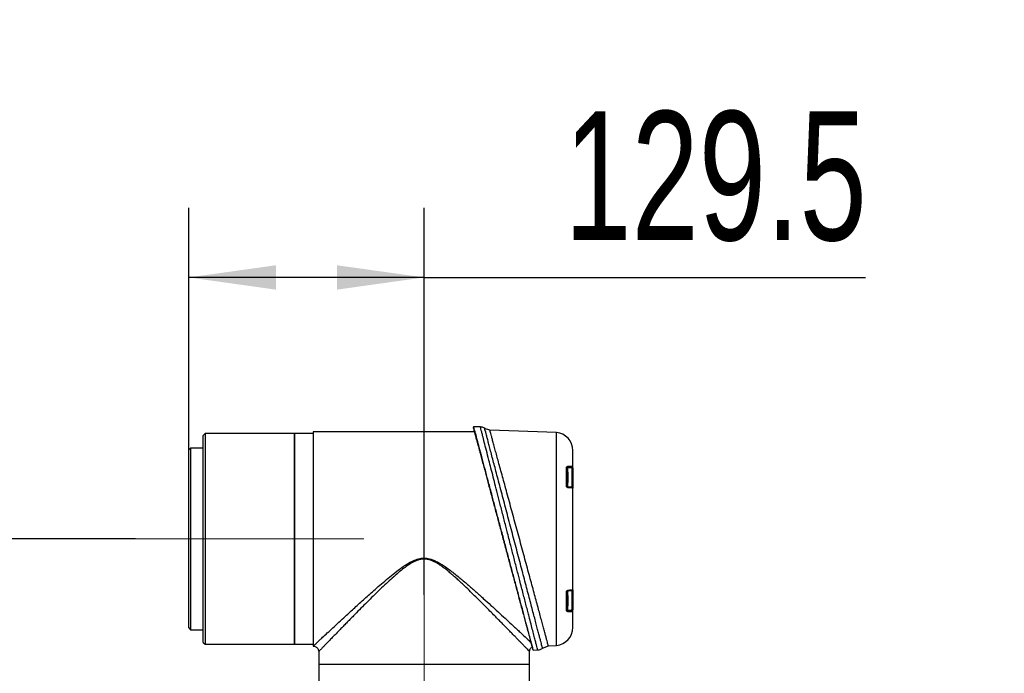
# Model space of a CAD drawing. Header units: millimetres. Extents: x 160 to 223, y 83 to 228.
# Tile 13 of 13: x 188 to 216, y 209 to 228. Entities that reach past the tile are written whole.
import ezdxf

# ---------------------------------------------------------------- set-up
doc = ezdxf.new("R2010")
doc.units = ezdxf.units.MM
doc.linetypes.add('CENTERX2', pattern=[20.32, 12.7, -2.54, 2.54, -2.54])
doc.layers.add('10', color=7, linetype='Continuous')
doc.styles.add('SLDTEXTSTYLE0', font='TXT', dxfattribs={"width": 0.7})
doc.dimstyles.new('SLDDIMSTYLE1', dxfattribs={"dimtxt": 3.950146, "dimasz": 2.5, "dimexe": 0, "dimexo": 0.0625, "dimgap": 0.987537, "dimtad": 2, "dimlfac": 19.17, "dimrnd": 1e-09, "dimzin": 12, "dimdsep": 46, "dimtxsty": 'SLDTEXTSTYLE0', "dimsah": 1, "dimcen": 0.09, "dimadec": 0, "dimazin": 3, "dimtfac": 1, "dimtofl": 0, "dimtmove": 0, "dimatfit": 3, "dimfxl": 0, "dimfrac": 2, "dimtolj": 1, "dimtzin": 12, "dimarcsym": 0})
doc.dimstyles.new('SLDDIMSTYLE2', dxfattribs={"dimtxt": 3.950146, "dimasz": 2.5, "dimexe": 0, "dimexo": 0.0625, "dimgap": 0.987537, "dimtad": 2, "dimdec": 1, "dimlfac": 19.17, "dimrnd": 1e-09, "dimzin": 12, "dimdsep": 46, "dimtxsty": 'SLDTEXTSTYLE0', "dimsah": 1, "dimcen": 0.09, "dimadec": 0, "dimazin": 3, "dimtfac": 1, "dimtdec": 1, "dimtofl": 0, "dimtmove": 0, "dimatfit": 3, "dimfxl": 0, "dimfrac": 2, "dimtolj": 1, "dimtzin": 12, "dimarcsym": 0})

# ---------------------------------------------------------------- blocks, each defined once
blk = doc.blocks.new('_D_3')
at = {"layer": '10'}
for p, q in [((179.659, 212.735), (179.659, 223.668)), ((191.557, 212.735), (177.659, 212.735)), ((179.659, 212.735), (179.659, 205.406)), ((201.452, 205.406), (177.659, 205.406))]:
    blk.add_line(p, q, dxfattribs=at)
for points in [[(179.659, 212.735), (179.309, 210.235), (180.009, 210.235)], [(179.659, 205.406), (180.009, 207.906), (179.309, 207.906)]]:
    blk.add_solid(points, dxfattribs=at)
at = {"layer": '10', "insert": (174.884, 215.025), "char_height": 3.7042, "attachment_point": 1, "rotation": 90, "style": 'SLDTEXTSTYLE0'}
blk.add_mtext('140.5', dxfattribs=at)
blk = doc.blocks.new('_D_5')
at = {"layer": '10'}
for p, q in [((191.557, 212.735), (162.82, 212.735)), ((164.82, 212.735), (164.82, 103.189)), ((203.074, 103.189), (162.82, 103.189))]:
    blk.add_line(p, q, dxfattribs=at)
for points in [[(164.82, 212.735), (164.47, 210.235), (165.17, 210.235)], [(164.82, 103.189), (165.17, 105.689), (164.47, 105.689)]]:
    blk.add_solid(points, dxfattribs=at)
at = {"layer": '10', "insert": (160.045, 158.016), "char_height": 3.7042, "attachment_point": 1, "rotation": 90, "style": 'SLDTEXTSTYLE0'}
blk.add_mtext('2100', dxfattribs=at)
blk = doc.blocks.new('_D_6')
at = {"layer": '10'}
for p, q in [((193.087, 215.291), (193.087, 222.245)), ((199.842, 211.125), (199.842, 222.245)), ((199.842, 220.245), (193.087, 220.245)), ((199.842, 220.245), (212.512, 220.245))]:
    blk.add_line(p, q, dxfattribs=at)
for points in [[(193.087, 220.245), (195.587, 219.895), (195.587, 220.595)], [(199.842, 220.245), (197.342, 220.595), (197.342, 219.895)]]:
    blk.add_solid(points, dxfattribs=at)
at = {"layer": '10', "insert": (203.869, 225.02), "char_height": 3.7042, "attachment_point": 1, "style": 'SLDTEXTSTYLE0'}
blk.add_mtext('129.5', dxfattribs=at)

msp = doc.modelspace()

# ---------------------------------------------------------------- linework, layer by layer
at = {"color": 7, "linetype": 'Continuous', "lineweight": 25}
for p, q in [((201.45797, 215.95192), (201.26636, 215.95526)), ((201.72744, 215.86172), (201.57931, 215.90997)), ((193.55663, 215.76028), (193.50447, 215.70811)), ((193.50447, 212.73472), (193.50447, 215.70811)), ((196.11271, 215.76028), (193.55663, 215.76028)), ((193.55663, 215.76028), (193.55663, 212.73472)), ((196.11271, 215.76028), (196.11271, 209.70916)), ((196.12314, 215.65595), (196.11271, 215.65595)), ((196.66043, 215.76028), (196.12314, 215.76028)), ((196.12314, 215.76028), (196.12314, 212.73472)), ((201.28408, 215.81244), (196.66043, 215.81244)), ((196.66043, 215.81244), (196.66043, 209.65699)), ((203.637, 215.79504), (201.72744, 215.86172)), ((203.637, 212.73472), (203.637, 215.79504)), ((193.13932, 215.34296), (193.08715, 215.29079)), ((193.50447, 215.34296), (193.13932, 215.34296)), ((193.13932, 215.34296), (193.13932, 212.73472)), ((193.08715, 212.73472), (193.08715, 215.29079)), ((203.92726, 214.25727), (203.92726, 214.77728)), ((203.96201, 214.78958), (204.04508, 214.79103)), ((203.96201, 214.67308), (203.96201, 214.78958)), ((203.98122, 214.8281), (204.06867, 214.82482)), ((203.94601, 214.68354), (203.94601, 214.32696)), ((204.08394, 214.71904), (204.08394, 214.21879)), ((203.96201, 214.22092), (203.96201, 214.33741)), ((193.08715, 210.17864), (193.08715, 212.73472)), ((193.13932, 212.73472), (193.13932, 210.12647)), ((193.50447, 209.76132), (193.50447, 212.73472)), ((193.55663, 212.73472), (193.55663, 209.70916)), ((196.12314, 212.73472), (196.12314, 209.70916)), ((203.637, 209.6744), (203.637, 212.73472)), ((203.92726, 210.69215), (203.92726, 211.21217)), ((203.94601, 211.14248), (203.94601, 210.78589)), ((203.96201, 211.13202), (203.96201, 211.24851)), ((204.08394, 211.25064), (204.08394, 210.75039)), ((203.96201, 210.67985), (203.96201, 210.79635)), ((204.04508, 210.6784), (203.96201, 210.67985)), ((204.06867, 210.64461), (203.98122, 210.64133)), ((193.08715, 210.17864), (193.13932, 210.12647)), ((193.13932, 210.12647), (193.50447, 210.12647)), ((193.50447, 209.76132), (193.55663, 209.70916)), ((193.55663, 209.70916), (196.11271, 209.70916)), ((196.11271, 209.81349), (196.12314, 209.81349)), ((196.12314, 209.70916), (196.66043, 209.70916)), ((203.23959, 209.60145), (203.40867, 209.66679)), ((203.40721, 209.66637), (203.637, 209.6744)), ((196.81692, 209.50068), (196.81692, 209.13534)), ((202.86804, 209.13534), (202.86804, 209.50074)), ((202.97598, 209.54401), (203.10263, 209.54622)), ((196.81692, 209.13534), (202.86804, 209.13534)), ((196.81692, 209.12491), (196.81692, 208.58763)), ((202.86804, 209.12491), (196.81692, 209.12491)), ((196.92125, 209.13534), (196.92125, 209.12491)), ((202.76371, 209.12491), (202.76371, 209.13534)), ((202.86804, 208.58763), (202.86804, 209.12491))]:
    msp.add_line(p, q, dxfattribs=at)
for centre, radius, start, end in [((203.58792, 215.2757), 0.52165, 0, 84.600782), ((203.91977, 214.76242), 0.01664, 3.737145, 63.246713), ((203.95838, 214.81544), 0.02611, 277.985889, 29.000174), ((204.044, 214.81692), 0.02591, 272.409969, 17.769216), ((203.95203, 214.69799), 0.01565, 180, 247.380135), ((203.92595, 214.63539), 0.05216, 0, 67.380135), ((204.08649, 214.74228), 0.02338, 263.733718, 350.697041), ((203.92372, 214.24494), 0.01283, 9.243092, 73.946201), ((203.95203, 214.31251), 0.01565, 112.619865, 180), ((203.92595, 214.37511), 0.05216, 292.619865, 0), ((203.95999, 214.19938), 0.02164, 11.173209, 84.648207), ((204.08348, 214.19271), 0.02608, 0, 89), ((203.92372, 211.2245), 0.01283, 286.053799, 350.756908), ((203.95203, 211.15692), 0.01565, 180, 247.380135), ((203.96246, 211.22244), 0.02608, 91, 137.017175), ((203.92595, 211.09432), 0.05216, 0, 67.380135), ((203.95999, 211.27006), 0.02164, 275.351793, 348.826791), ((204.08348, 211.27672), 0.02608, 271, 0), ((203.92595, 210.83404), 0.05216, 292.619865, 0), ((203.91977, 210.70702), 0.01664, 296.753287, 356.262855), ((203.95203, 210.77144), 0.01565, 112.619865, 180), ((203.95838, 210.65399), 0.02611, 330.999826, 82.014111), ((204.044, 210.65252), 0.02591, 342.230784, 87.590031), ((204.08649, 210.72715), 0.02338, 9.302959, 96.266282), ((203.58792, 210.19373), 0.52165, 275.399218, 0)]:
    msp.add_arc(centre, radius, start, end, dxfattribs=at)
for points, knots in [([(201.26648, 215.95526), (201.2647, 215.95488), (201.26164, 215.95423), (201.25829, 215.95093), (201.2556, 215.94696), (201.25493, 215.94591), (201.25438, 215.94503), (201.25421, 215.94475), (201.25407, 215.94452), (201.25397, 215.94436), (201.25387, 215.9442), (201.25377, 215.94404), (201.25368, 215.94389), (201.25355, 215.94368), (201.2533, 215.94329), (201.25226, 215.9417), (201.25176, 215.94124), (201.25081, 215.9402), (201.25056, 215.9402), (201.25061, 215.93961), (201.25062, 215.93951)], [0, 0, 0, 0, 0.27968934, 0.48026122, 0.50886122, 0.5265555, 0.52921462, 0.53120253, 0.53198018, 0.53265123, 0.53326802, 0.53389901, 0.53461067, 0.53545239, 0.53763835, 0.54441035, 0.60914266, 0.7428395, 0.95557413, 1, 1, 1, 1]), ([(201.25109, 215.93556), (201.25132, 215.93469), (201.25179, 215.93296), (201.25565, 215.91857), (201.26213, 215.89436), (201.27186, 215.85807), (201.28656, 215.8032), (201.30759, 215.72471), (201.33779, 215.61198), (201.37545, 215.47145), (201.41681, 215.31709), (201.45847, 215.16161), (201.4991, 215.00998), (201.55179, 214.81334), (201.61919, 214.56179), (201.70369, 214.24643), (201.7963, 213.90081), (201.89553, 213.53047), (201.99947, 213.14259), (202.10584, 212.74559), (202.21222, 212.34859), (202.31615, 211.9607), (202.41538, 211.59037), (202.49803, 211.28191), (202.56511, 211.03158), (202.61848, 210.83239), (202.66767, 210.64883), (202.71258, 210.4812), (202.75321, 210.32957), (202.79487, 210.1741), (202.83623, 210.01973), (202.87389, 209.8792), (202.90409, 209.76647), (202.9265, 209.68285), (202.94287, 209.62175), (202.95343, 209.58236), (202.95926, 209.56061), (202.96117, 209.55346), (202.96015, 209.55729), (202.95979, 209.55862)], [0, 0, 0, 0, 0.01648038, 0.03295336, 0.05054032, 0.06919749, 0.0878911, 0.11425141, 0.14066833, 0.17028134, 0.1999853, 0.22141474, 0.24340654, 0.26595128, 0.30128543, 0.33802902, 0.37599097, 0.41492574, 0.45453963, 0.49450279, 0.53446595, 0.57407984, 0.61301461, 0.65097657, 0.6754899, 0.69952879, 0.72307544, 0.74561783, 0.76760963, 0.78904142, 0.81874275, 0.84835839, 0.87477232, 0.90113562, 0.92448884, 0.94781971, 0.96842149, 0.98901952, 1, 1, 1, 1]), ([(202.68011, 210.65366), (202.66783, 210.69973), (202.62801, 210.84905), (202.55039, 211.14014), (202.46932, 211.44424), (202.40415, 211.68864), (202.35882, 211.85867), (202.31267, 212.03173), (202.26579, 212.20755), (202.22002, 212.37924), (202.17162, 212.56069), (202.12081, 212.75129), (202.0704, 212.94041), (202.02196, 213.12201), (201.97659, 213.29218), (201.92973, 213.46791), (201.88362, 213.64084), (201.83829, 213.81085), (201.77315, 214.05512), (201.69171, 214.36062), (201.59862, 214.70968), (201.5147, 215.02439), (201.44098, 215.30088), (201.37873, 215.53432), (201.33334, 215.70452), (201.30193, 215.82233), (201.28163, 215.89843), (201.26886, 215.94634), (201.26727, 215.95229), (201.26648, 215.95526)], [0, 0, 0, 0, 0.02544484, 0.08247277, 0.14128757, 0.16558158, 0.1905385, 0.21514617, 0.23961041, 0.26485988, 0.28706779, 0.31519509, 0.34397785, 0.36557185, 0.39084953, 0.4152615, 0.43986183, 0.4648249, 0.48910102, 0.5479386, 0.60495242, 0.66137219, 0.71881409, 0.77531631, 0.8314439, 0.87388954, 0.91583292, 0.95799895, 1, 1, 1, 1]), ([(201.5809, 215.90917), (201.56189, 215.92134), (201.52429, 215.94538), (201.4799, 215.94976), (201.45797, 215.95192)], [0, 0, 0, 0, 0.50589135, 1, 1, 1, 1]), ([(203.1024, 209.54633), (203.10241, 209.54629), (203.10379, 209.54094), (203.09894, 209.55964), (203.08729, 209.60468), (203.06656, 209.68472), (203.03852, 209.79312), (203.00275, 209.93133), (202.96027, 210.09567), (202.91092, 210.28661), (202.86233, 210.47482), (202.81613, 210.65379), (202.77431, 210.8159), (202.73064, 210.98532), (202.68511, 211.16192), (202.63775, 211.34577), (202.59175, 211.52453), (202.54736, 211.69697), (202.50477, 211.86249), (202.46029, 212.03557), (202.41488, 212.21228), (202.37148, 212.38125), (202.32542, 212.56056), (202.27733, 212.74797), (202.22925, 212.93539), (202.18364, 213.11319), (202.14016, 213.28284), (202.0946, 213.46061), (202.05, 213.63483), (202.00727, 213.80165), (201.95462, 214.00725), (201.89384, 214.24495), (201.82464, 214.51544), (201.76071, 214.76569), (201.69385, 215.02733), (201.62851, 215.28334), (201.56802, 215.52037), (201.52369, 215.69414), (201.49288, 215.81501), (201.47288, 215.8934), (201.46032, 215.94274), (201.45875, 215.94886), (201.45797, 215.95192)], [0, 0, 0, 0, 0.000211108, 0.03157191, 0.063063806, 0.094008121, 0.12533811, 0.156285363, 0.187894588, 0.218614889, 0.250304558, 0.270489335, 0.291283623, 0.312690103, 0.332638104, 0.353491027, 0.375250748, 0.391620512, 0.409110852, 0.42772276, 0.445652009, 0.463612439, 0.479372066, 0.500166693, 0.520383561, 0.536147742, 0.554210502, 0.572226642, 0.590959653, 0.608581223, 0.625090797, 0.657270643, 0.687475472, 0.719406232, 0.749995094, 0.792139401, 0.833636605, 0.874897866, 0.906407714, 0.937544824, 0.968833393, 1, 1, 1, 1]), ([(203.24062, 209.60211), (203.24011, 209.60406), (203.23908, 209.60801), (203.23032, 209.64122), (203.21665, 209.69353), (203.1977, 209.76575), (203.17325, 209.85832), (203.14373, 209.97045), (203.10963, 210.10012), (203.07096, 210.24714), (203.02761, 210.41185), (202.97987, 210.5933), (202.9285, 210.78884), (202.87323, 210.99873), (202.81441, 211.22208), (202.75237, 211.45793), (202.68799, 211.70281), (202.62105, 211.95727), (202.55197, 212.21948), (202.48141, 212.48746), (202.41047, 212.75702), (202.33898, 213.02888), (202.26721, 213.30138), (202.19631, 213.57045), (202.12751, 213.83166), (202.06062, 214.0859), (201.9956, 214.33293), (201.93388, 214.56701), (201.87666, 214.78435), (201.8235, 214.98621), (201.77414, 215.17362), (201.73002, 215.34109), (201.69183, 215.48635), (201.65897, 215.61105), (201.63115, 215.71645), (201.60523, 215.81491), (201.58473, 215.89303), (201.58177, 215.90407), (201.58027, 215.90965)], [0, 0, 0, 0, 0.02563487, 0.05185749, 0.07703765, 0.10221809, 0.12811569, 0.15401363, 0.17945812, 0.20490303, 0.23104933, 0.25719609, 0.28332558, 0.30945561, 0.33629774, 0.36314031, 0.39011161, 0.41708335, 0.44480057, 0.47251798, 0.50015032, 0.52778276, 0.55620797, 0.58463285, 0.61241191, 0.6401905, 0.66880152, 0.69741177, 0.72474503, 0.75207781, 0.78025609, 0.80843369, 0.83491607, 0.86139826, 0.88870031, 0.91600204, 0.95759772, 1, 1, 1, 1]), ([(203.40714, 209.66819), (203.4073, 209.66763), (203.40816, 209.66442), (203.40425, 209.67902), (203.39532, 209.71219), (203.3803, 209.76804), (203.36002, 209.84347), (203.33472, 209.93755), (203.30459, 210.04955), (203.2694, 210.18031), (203.22941, 210.32881), (203.18523, 210.49277), (203.13684, 210.67232), (203.08431, 210.86709), (203.02783, 211.07631), (202.96825, 211.29695), (202.90539, 211.52952), (202.83969, 211.7724), (202.77151, 212.02438), (202.70183, 212.28165), (202.63049, 212.54488), (202.55803, 212.81208), (202.4852, 213.08035), (202.41322, 213.34537), (202.34187, 213.6079), (202.27143, 213.86689), (202.20329, 214.11729), (202.13858, 214.35495), (202.07702, 214.58093), (202.01846, 214.79573), (201.96453, 214.99346), (201.91606, 215.17111), (201.87263, 215.33021), (201.83391, 215.47202), (201.80111, 215.59213), (201.77457, 215.68927), (201.75377, 215.76537), (201.73873, 215.82043), (201.72919, 215.85531), (201.72802, 215.85959), (201.72744, 215.86172)], [0, 0, 0, 0, 0.005381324, 0.030565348, 0.055749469, 0.081665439, 0.10758167, 0.132782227, 0.157983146, 0.183886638, 0.209790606, 0.235529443, 0.261268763, 0.287709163, 0.314150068, 0.340735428, 0.367321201, 0.394632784, 0.421944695, 0.449359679, 0.476774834, 0.504959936, 0.53314503, 0.561007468, 0.588869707, 0.617550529, 0.646230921, 0.673914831, 0.701598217, 0.73013049, 0.758662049, 0.785596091, 0.812529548, 0.840304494, 0.868078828, 0.894056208, 0.920033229, 0.946808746, 0.973584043, 1, 1, 1, 1]), ([(204.10957, 214.7385), (204.10957, 214.79108), (204.10957, 214.89738), (204.10957, 215.02779), (204.10957, 215.13583), (204.10957, 215.2151), (204.10957, 215.26616), (204.10957, 215.27251), (204.10957, 215.2757)], [0, 0, 0, 0, 0.15859319, 0.32064959, 0.48592359, 0.65599502, 0.82744656, 1, 1, 1, 1]), ([(203.92726, 214.77728), (203.92862, 214.7855), (203.93132, 214.80192), (203.94967, 214.82246), (203.9686, 214.82584), (203.98122, 214.8281)], [0, 0, 0, 0, 0.25061106, 0.5004237, 1, 1, 1, 1]), ([(203.93638, 214.7635), (203.93873, 214.77117), (203.94345, 214.78653), (203.95581, 214.78856), (203.96201, 214.78958)], [0, 0, 0, 0, 0.49928317, 1, 1, 1, 1]), ([(204.04508, 214.79103), (204.05498, 214.78775), (204.06981, 214.78282), (204.082, 214.7521), (204.08329, 214.73008), (204.08394, 214.71904)], [0, 0, 0, 0, 0.5002699, 0.7493275, 1, 1, 1, 1]), ([(204.06867, 214.82482), (204.07918, 214.82007), (204.09504, 214.8129), (204.10762, 214.77636), (204.10892, 214.751), (204.10957, 214.7385)], [0, 0, 0, 0, 0.49922832, 0.75326476, 1, 1, 1, 1]), ([(203.97811, 214.37511), (203.97811, 214.37686), (203.97811, 214.37956), (203.97811, 214.39576), (203.97811, 214.41258), (203.97811, 214.43329), (203.97811, 214.46362), (203.97811, 214.50525), (203.97811, 214.54689), (203.97811, 214.57722), (203.97811, 214.59793), (203.97811, 214.61474), (203.97811, 214.63094), (203.97811, 214.63364), (203.97811, 214.63539)], [0, 0, 0, 0, 0.11972147, 0.18489505, 0.25000003, 0.31517358, 0.38027853, 0.5, 0.61972147, 0.68489505, 0.75000003, 0.81517358, 0.88027853, 1, 1, 1, 1]), ([(204.10957, 214.7385), (204.10957, 214.71611), (204.10957, 214.67026), (204.10957, 214.58022), (204.10957, 214.48472), (204.10957, 214.39233), (204.10957, 214.30978), (204.10957, 214.24412), (204.10957, 214.20075), (204.10957, 214.19535), (204.10957, 214.19271)], [0, 0, 0, 0, 0.122112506, 0.25, 0.377887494, 0.5, 0.622112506, 0.75, 0.877887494, 1, 1, 1, 1]), ([(203.98122, 214.20357), (203.976, 214.20414), (203.96802, 214.20502), (203.95634, 214.20999), (203.94736, 214.2158), (203.9389, 214.2239), (203.93217, 214.23446), (203.92792, 214.24609), (203.92749, 214.25344), (203.92726, 214.25727)], [0, 0, 0, 0, 0.24918425, 0.38081491, 0.49963431, 0.62781368, 0.74938342, 0.86971382, 1, 1, 1, 1]), ([(203.96201, 214.22092), (203.958, 214.22118), (203.95337, 214.22149), (203.94604, 214.22664), (203.9436, 214.22888), (203.9414, 214.23148), (203.93955, 214.23439), (203.93811, 214.23746), (203.93664, 214.24203), (203.93649, 214.24493), (203.93638, 214.247)], [0, 0, 0, 0, 0.49781215, 0.57466594, 0.63996788, 0.69659392, 0.74887206, 0.79990777, 0.85692533, 1, 1, 1, 1]), ([(204.08394, 214.21879), (204.08258, 214.21881), (204.0799, 214.21886), (204.05652, 214.21927), (204.01977, 214.21991), (203.98125, 214.22058), (203.96201, 214.22092)], [0, 0, 0, 0, 0.25193769, 0.49803874, 0.7491651, 1, 1, 1, 1]), ([(204.10957, 214.19271), (204.10805, 214.19361), (204.10511, 214.19534), (204.08025, 214.19803), (204.04156, 214.20081), (204.00107, 214.20266), (203.98122, 214.20357)], [0, 0, 0, 0, 0.25588367, 0.49731156, 0.75345235, 1, 1, 1, 1]), ([(204.10957, 211.27672), (204.10957, 211.38137), (204.10957, 211.59442), (204.10957, 211.95294), (204.10957, 212.3363), (204.10957, 212.73472), (204.10957, 213.13313), (204.10957, 213.51649), (204.10957, 213.87501), (204.10957, 214.08806), (204.10957, 214.19271)], [0, 0, 0, 0, 0.11987482, 0.2440374, 0.37123253, 0.5, 0.62876747, 0.7559626, 0.88012518, 1, 1, 1, 1]), ([(196.66043, 209.65699), (196.66196, 209.65842), (196.66502, 209.66128), (196.68975, 209.68443), (196.72848, 209.72069), (196.78178, 209.77054), (196.84839, 209.83279), (196.93996, 209.91834), (197.06365, 210.03368), (197.22029, 210.17947), (197.39578, 210.3423), (197.60299, 210.53384), (197.84977, 210.76057), (198.13329, 211.01836), (198.3918, 211.24938), (198.61772, 211.44647), (198.80785, 211.60785), (199.00639, 211.76919), (199.20859, 211.92149), (199.39535, 212.04335), (199.5639, 212.12807), (199.71827, 212.1783), (199.85415, 212.1883), (199.96197, 212.17418), (200.06776, 212.14729), (200.19411, 212.09404), (200.33225, 212.01549), (200.4669, 211.92617), (200.63932, 211.80001), (200.8483, 211.63243), (201.08676, 211.43002), (201.31817, 211.22705), (201.54366, 211.02524), (201.75973, 210.8293), (201.96869, 210.63802), (202.16486, 210.45731), (202.33099, 210.30354), (202.46517, 210.17896), (202.57263, 210.079), (202.68802, 209.97151), (202.80499, 209.86231), (202.87078, 209.80083), (202.90294, 209.77076)], [0, 0, 0, 0, 0.02060701, 0.04137112, 0.06240213, 0.0826989, 0.10349832, 0.12487915, 0.15532309, 0.18732939, 0.21754012, 0.2493243, 0.29026787, 0.33204646, 0.37347971, 0.39831843, 0.42344161, 0.44844447, 0.47434796, 0.49797255, 0.51354339, 0.52916583, 0.54481138, 0.55252439, 0.56062617, 0.57642171, 0.59219568, 0.60692972, 0.62370199, 0.65500264, 0.68628965, 0.7176765, 0.74913797, 0.78097522, 0.81164678, 0.8438562, 0.87449417, 0.89609819, 0.91696784, 0.93714093, 0.96926498, 1, 1, 1, 1]), ([(199.84248, 212.15618), (199.81423, 212.15481), (199.75633, 212.152), (199.64335, 212.12367), (199.5101, 212.06344), (199.3637, 211.97039), (199.21204, 211.85699), (199.05195, 211.72348), (198.88305, 211.5727), (198.70706, 211.40864), (198.52453, 211.23334), (198.33873, 211.05114), (198.15858, 210.87191), (197.9858, 210.69831), (197.8374, 210.54811), (197.71353, 210.42218), (197.61367, 210.32037), (197.52069, 210.22528), (197.41979, 210.12189), (197.31395, 210.01326), (197.20713, 209.90337), (197.11028, 209.80354), (197.02449, 209.71507), (196.95155, 209.63973), (196.88246, 209.56828), (196.83368, 209.51789), (196.81054, 209.49388), (196.81704, 209.50062), (196.8171, 209.50068)], [0, 0, 0, 0, 0.015220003, 0.03118888, 0.062501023, 0.093816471, 0.125176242, 0.165648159, 0.208021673, 0.250263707, 0.299932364, 0.351140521, 0.400102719, 0.449512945, 0.499193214, 0.531995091, 0.563670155, 0.59423358, 0.623702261, 0.667169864, 0.708894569, 0.748961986, 0.792068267, 0.833796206, 0.874311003, 0.937441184, 0.99941676, 1, 1, 1, 1]), ([(202.8678, 209.50074), (202.86631, 209.5023), (202.86326, 209.50546), (202.8366, 209.53305), (202.79439, 209.57667), (202.73636, 209.63669), (202.66399, 209.71144), (202.58583, 209.79205), (202.50702, 209.87329), (202.43134, 209.95122), (202.34803, 210.03685), (202.26083, 210.12633), (202.17035, 210.21907), (202.07701, 210.31453), (201.97671, 210.41681), (201.86208, 210.53335), (201.73308, 210.66401), (201.58912, 210.80898), (201.44172, 210.95628), (201.28953, 211.10692), (201.13329, 211.2595), (200.98849, 211.39829), (200.86461, 211.5143), (200.76278, 211.60748), (200.66251, 211.69677), (200.56213, 211.78271), (200.46324, 211.86324), (200.3685, 211.93532), (200.27334, 212.00121), (200.18203, 212.05654), (200.09619, 212.09885), (199.98731, 212.14211), (199.90096, 212.1505), (199.84248, 212.15618)], [0, 0, 0, 0, 0.04008666, 0.08171117, 0.12395785, 0.16442921, 0.20610199, 0.24914208, 0.27898059, 0.30973137, 0.34143239, 0.3741183, 0.40376561, 0.43451812, 0.46639325, 0.49940668, 0.54030116, 0.58162289, 0.62402634, 0.66434119, 0.7065316, 0.74925762, 0.77767857, 0.80146107, 0.82594874, 0.85186056, 0.87410087, 0.89574874, 0.91677037, 0.93702392, 0.95357293, 0.96855963, 1, 1, 1, 1]), ([(203.92726, 211.21217), (203.92749, 211.21597), (203.92792, 211.2233), (203.93214, 211.23491), (203.93886, 211.24548), (203.94733, 211.2536), (203.95632, 211.25943), (203.96801, 211.26441), (203.97599, 211.26529), (203.98122, 211.26586)], [0, 0, 0, 0, 0.12980878, 0.24974449, 0.37155854, 0.50001897, 0.61885645, 0.7505684, 1, 1, 1, 1]), ([(203.93638, 211.22244), (203.93649, 211.22451), (203.93664, 211.2274), (203.93812, 211.23198), (203.93955, 211.23505), (203.94141, 211.23796), (203.9436, 211.24056), (203.94605, 211.2428), (203.95338, 211.24794), (203.958, 211.24825), (203.96201, 211.24851)], [0, 0, 0, 0, 0.143146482, 0.200205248, 0.251294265, 0.303551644, 0.360189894, 0.425536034, 0.50246141, 1, 1, 1, 1]), ([(203.96201, 211.24851), (203.98116, 211.24885), (204.0195, 211.24952), (204.07039, 211.25041), (204.07853, 211.25055), (204.08394, 211.25064)], [0, 0, 0, 0, 0.25118137, 0.50265462, 1, 1, 1, 1]), ([(203.97811, 210.83404), (203.97811, 210.83579), (203.97811, 210.83849), (203.97811, 210.8547), (203.97811, 210.87152), (203.97811, 210.89222), (203.97811, 210.92255), (203.97811, 210.96418), (203.97811, 211.00582), (203.97811, 211.03615), (203.97811, 211.05686), (203.97811, 211.07368), (203.97811, 211.08988), (203.97811, 211.09258), (203.97811, 211.09432)], [0, 0, 0, 0, 0.119721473, 0.184895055, 0.250000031, 0.315173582, 0.380278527, 0.5, 0.619721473, 0.684895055, 0.750000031, 0.815173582, 0.880278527, 1, 1, 1, 1]), ([(203.98122, 211.26586), (204.0009, 211.26677), (204.04102, 211.26861), (204.09504, 211.27233), (204.10378, 211.27497), (204.10957, 211.27672)], [0, 0, 0, 0, 0.2457772, 0.50106954, 1, 1, 1, 1]), ([(204.10957, 211.27672), (204.10957, 211.27408), (204.10957, 211.26868), (204.10957, 211.22531), (204.10957, 211.15965), (204.10957, 211.07711), (204.10957, 210.98472), (204.10957, 210.88921), (204.10957, 210.79918), (204.10957, 210.75332), (204.10957, 210.73093)], [0, 0, 0, 0, 0.122112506, 0.25, 0.377887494, 0.5, 0.622112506, 0.75, 0.877887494, 1, 1, 1, 1]), ([(202.97598, 209.54401), (202.97519, 209.54698), (202.9736, 209.55293), (202.96083, 209.60085), (202.94053, 209.67695), (202.90911, 209.79483), (202.8638, 209.96473), (202.80121, 210.19948), (202.7396, 210.43057), (202.69555, 210.59577), (202.68011, 210.65366)], [0, 0, 0, 0, 0.113637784, 0.227717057, 0.341202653, 0.456034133, 0.607898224, 0.760774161, 0.916165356, 1, 1, 1, 1]), ([(203.98122, 210.64133), (203.96863, 210.64358), (203.94972, 210.64695), (203.93135, 210.66745), (203.92863, 210.68391), (203.92726, 210.69215)], [0, 0, 0, 0, 0.49819919, 0.74862989, 1, 1, 1, 1]), ([(203.96201, 210.67985), (203.95582, 210.68087), (203.94345, 210.6829), (203.93874, 210.69826), (203.93638, 210.70593)], [0, 0, 0, 0, 0.500341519, 1, 1, 1, 1]), ([(204.08394, 210.75039), (204.08333, 210.73981), (204.08205, 210.71776), (204.07007, 210.6867), (204.055, 210.68169), (204.04508, 210.6784)], [0, 0, 0, 0, 0.23960154, 0.49944607, 1, 1, 1, 1]), ([(204.10957, 210.73093), (204.10892, 210.71844), (204.10762, 210.69309), (204.09505, 210.65654), (204.07919, 210.64937), (204.06867, 210.64461)], [0, 0, 0, 0, 0.24660455, 0.50051309, 1, 1, 1, 1]), ([(204.10957, 210.19373), (204.10957, 210.19692), (204.10957, 210.20327), (204.10957, 210.25434), (204.10957, 210.3336), (204.10957, 210.44165), (204.10957, 210.57206), (204.10957, 210.67836), (204.10957, 210.73093)], [0, 0, 0, 0, 0.17256803, 0.34401936, 0.51407643, 0.67936497, 0.84141424, 1, 1, 1, 1]), ([(196.66043, 209.65699), (196.68012, 209.6549), (196.71041, 209.65168), (196.74686, 209.63215), (196.77193, 209.61194), (196.79213, 209.58686), (196.81164, 209.55041), (196.81484, 209.52011), (196.81692, 209.50042)], [0, 0, 0, 0, 0.23946854, 0.36838015, 0.50002567, 0.63166744, 0.76056824, 1, 1, 1, 1]), ([(202.86804, 209.50042), (202.87014, 209.52009), (202.87335, 209.55035), (202.89278, 209.58696), (202.91324, 209.61154), (202.93019, 209.62707), (202.94068, 209.63241), (202.94159, 209.63287)], [0, 0, 0, 0, 0.3717232, 0.57184472, 0.77622169, 0.9806045, 1, 1, 1, 1]), ([(203.10242, 209.54622), (203.12793, 209.54936), (203.16668, 209.55414), (203.21322, 209.57859), (203.2333, 209.59578), (203.24334, 209.60437)], [0, 0, 0, 0, 0.49069085, 0.74548338, 1, 1, 1, 1])]:
    msp.add_open_spline(points, degree=3, knots=knots, dxfattribs=at)
for points in [[(203.93638, 214.247), (203.93638, 214.33867), (203.93638, 214.522), (203.93638, 214.683), (203.93638, 214.7635)], [(203.93638, 210.70593), (203.93638, 210.78643), (203.93638, 210.94743), (203.93638, 211.13077), (203.93638, 211.22244)]]:
    msp.add_open_spline(points, degree=3, dxfattribs=at)
at = {"layer": '10', "linetype": 'CENTERX2', "lineweight": 18}
for p, q in [((191.55663, 212.73472), (198.11271, 212.73472)), ((199.84248, 206.58763), (199.84248, 211.12491))]:
    msp.add_line(p, q, dxfattribs=at)

# ---------------------------------------------------------------- dimensions: what is measured, and where the dimension line sits
at = {"layer": '10'}
for base, p2, dimstyle, picture, middle in [((179.65872, 205.40557), (201.45229, 205.40557), 'SLDDIMSTYLE2', '_D_3', (179.65872, 219.3463)), ((164.81982, 103.18857), (203.07356, 103.18857), 'SLDDIMSTYLE1', '_D_5', (164.81982, 161.47334))]:
    dim = msp.add_linear_dim(base=base, p1=(191.55663, 212.73472), p2=p2, angle=90, dimstyle=dimstyle, dxfattribs=at)
    dim.commit()
    dim.dimension.update_dxf_attribs({"geometry": picture, "text_midpoint": middle, "dimtype": 160})
dim = msp.add_linear_dim(base=(193.08715, 220.24515), p1=(199.84248, 211.12491), p2=(193.08715, 215.29079), dimstyle='SLDDIMSTYLE2', dxfattribs=at)
dim.commit()
dim.dimension.update_dxf_attribs({"geometry": '_D_6', "text_midpoint": (208.19085, 220.24515), "dimtype": 160})

doc.saveas('drawing.dxf')
